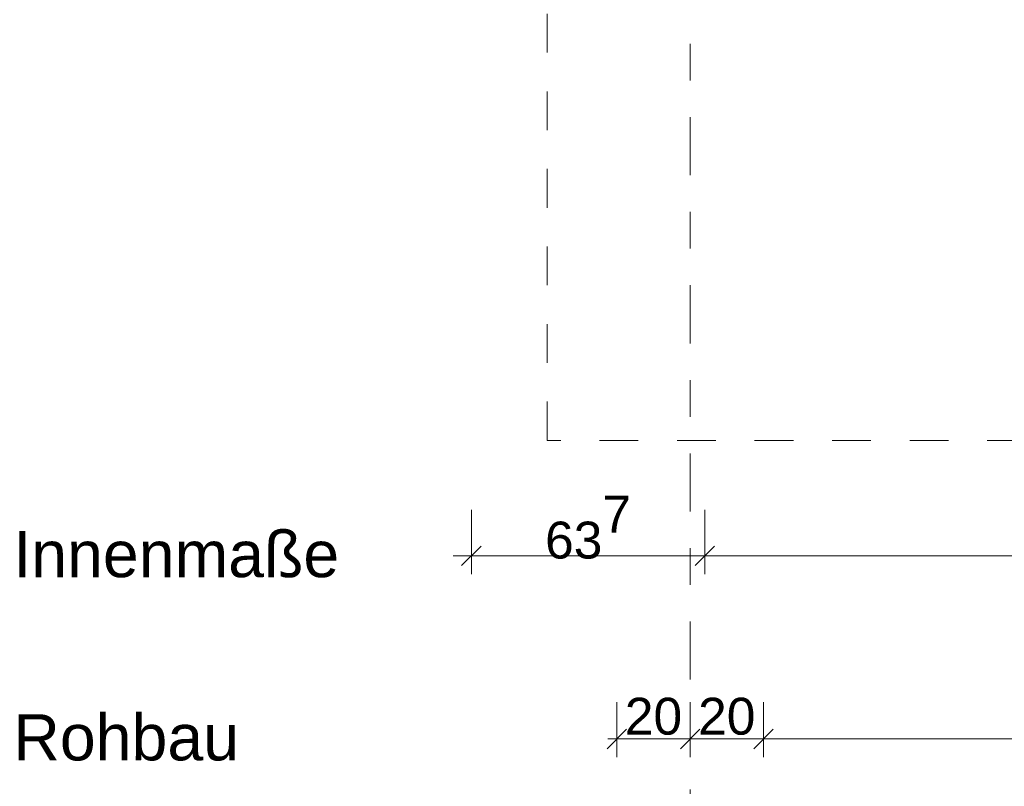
# Model space of a CAD drawing. Header units: metres. Extents: x -273 to 6, y -183 to 13.
# Tile 4 of 176: x -177.25 to -174.56, y -43.9 to -41.81. Entities that reach past the tile are written whole.
import ezdxf

# ---------------------------------------------------------------- set-up
doc = ezdxf.new("R2010")
doc.units = ezdxf.units.M
doc.header["$LTSCALE"] = 0.05
doc.header["$PDMODE"] = 1
doc.header["$PDSIZE"] = -2
doc.linetypes.add('Linienart-34', pattern=[4.233, 2.116, -2.117])
doc.linetypes.add('Linienart-53', pattern=[5.291531, 3.175, -1.058062, 0.352704, -0.705764])
doc.layers.get('0').update_dxf_attribs({"lineweight": 25})
for name, color, linetype, lineweight, true_color in [('30 -33 Aussenwände- 7 Fassade_ Elemente', 7, 'Continuous', 9, 0x00aacc), ('70 -72 Beschriftung- 1 Beschriftung allgemein', 7, 'Continuous', 9, 0xff6633), ('70 -76 Bemaßung- 2 Allgemein', 7, 'Continuous', 5, 0x6666cc)]:
    doc.layers.add(name, color=color, linetype=linetype, lineweight=lineweight, true_color=true_color)
doc.layers.add('70 -71 Achsen- 1 Gebäudeachsen', color=7, linetype='Linienart-53', lineweight=18)
doc.layers.add('Keine', color=7, linetype='Continuous', lineweight=9)
doc.styles.add('Arial', font='arial.ttf')
doc.dimstyles.new('k+k 1_50', dxfattribs={"dimtxt": 0.100689, "dimasz": 0.05302, "dimexe": 0.05, "dimexo": 0.15, "dimgap": 0.01, "dimtad": 1, "dimdec": 3, "dimtxsty": 'Arial', "dimblk": 'VW_SLASH', "dimblk1": 'VW_SLASH', "dimblk2": 'VW_SLASH', "dimcen": 0, "dimdle": 0.05, "dimadec": 3, "dimazin": 0, "dimtfac": 0.75, "dimtdec": 3, "dimtix": 1, "dimtmove": 0, "dimatfit": 0, "dimldrblk": 'VW_SLASH-1', "dimfxl": 0.125, "dimfxlon": 1, "dimfrac": 2, "dimtolj": 1, "dimarcsym": 0})
doc.dimstyles.new('k+k_klein', dxfattribs={"dimtxt": 0.100689, "dimasz": 0.05302, "dimexe": 0.05, "dimexo": 0.15, "dimgap": 0.005, "dimtad": 1, "dimdec": 3, "dimtxsty": 'Arial', "dimblk": 'VW_SLASH-2', "dimblk1": 'VW_SLASH-2', "dimblk2": 'VW_SLASH-2', "dimcen": 0, "dimdle": 0.025, "dimadec": 3, "dimazin": 0, "dimtfac": 0.75, "dimtdec": 3, "dimtix": 1, "dimtmove": 0, "dimatfit": 0, "dimldrblk": 'VW_FILLEDARROW', "dimfxl": 0.1, "dimfxlon": 1, "dimfrac": 2, "dimtolj": 1, "dimarcsym": 0})

# ---------------------------------------------------------------- blocks, each defined once
blk = doc.blocks.new('_EG_2D  (2D)')
at = {"layer": '30 -33 Aussenwände- 7 Fassade_ Elemente', "linetype": 'Linienart-34', "lineweight": 9}
for p, q in [((-175.81099996, -42.95704198), (-175.81099996, -39.83704198)), ((-172.81099996, -42.95704198), (-175.81099996, -42.95704198))]:
    blk.add_line(p, q, dxfattribs=at)
blk = doc.blocks.new('VW_SLASH-2')
at = {"color": 0, "linetype": 'ByBlock', "lineweight": -2, "transparency": 16777216}
blk.add_line((0.472, 0), (-1, 0), dxfattribs=at)
at = {"color": 0, "lineweight": 5, "transparency": 16777216, "flags": 128}
blk.add_lwpolyline([(0.5, 0.5), (-0.5, -0.5)], dxfattribs=at)
blk = doc.blocks.new('*D15033')
at = {"layer": '70 -76 Bemaßung- 2 Allgemein', "color": 0, "lineweight": -2}
for p, q in [((-175.421, -45.172), (-175.421, -45.322)), ((-167.821, -45.172), (-167.821, -45.322)), ((-167.874, -45.272), (-175.368, -45.272))]:
    blk.add_line(p, q, dxfattribs=at)
at = {"layer": 'Defpoints', "color": 0}
for p in [(-175.421, -42.294), (-167.821, -42.294), (-175.421, -45.272)]:
    blk.add_point(p, dxfattribs=at)
at = {"layer": '70 -76 Bemaßung- 2 Allgemein', "color": 0, "lineweight": -2, "xscale": 0.05302001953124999, "yscale": 0.05302001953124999, "zscale": 0.05302001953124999, "rotation": 180}
blk.add_blockref('VW_SLASH-2', (-175.421, -45.272), dxfattribs=at)
at = {"layer": '70 -76 Bemaßung- 2 Allgemein', "color": 0, "lineweight": -2, "xscale": 0.05302001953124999, "yscale": 0.05302001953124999, "zscale": 0.05302001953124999}
blk.add_blockref('VW_SLASH-2', (-167.821, -45.272), dxfattribs=at)
at = {"layer": '70 -76 Bemaßung- 2 Allgemein', "color": 0, "insert": (-171.621, -45.2016), "char_height": 0.10069, "attachment_point": 5, "style": 'Arial'}
blk.add_mtext('\\A1;7,60', dxfattribs=at)
blk = doc.blocks.new('VW_FILLEDARROW')
at = {"linetype": 'Continuous', "lineweight": 0, "transparency": 16777216}
blk.add_hatch(color=0, dxfattribs=at).paths.add_polyline_path([(-2.829, 0.758), (0, 0), (-2.829, -0.758)])
at = {"color": 0, "lineweight": 5, "transparency": 16777216, "flags": 128}
blk.add_lwpolyline([(-2.829, 0.758), (0, 0), (-2.829, -0.758)], close=True, dxfattribs=at)
blk = doc.blocks.new('VW_SLASH')
at = {"color": 0, "linetype": 'ByBlock', "lineweight": -2, "transparency": 16777216}
blk.add_line((0.943, 0), (-1, 0), dxfattribs=at)
at = {"color": 0, "lineweight": 20, "transparency": 16777216, "flags": 128}
blk.add_lwpolyline([(0.5, 0.5), (-0.5, -0.5)], dxfattribs=at)
blk = doc.blocks.new('*D15159')
at = {"layer": '70 -76 Bemaßung- 2 Allgemein', "color": 0, "lineweight": -2}
for p, q in [((-176.018, -43.147), (-176.018, -43.322)), ((-175.381, -43.147), (-175.381, -43.322)), ((-175.434, -43.272), (-175.965, -43.272))]:
    blk.add_line(p, q, dxfattribs=at)
at = {"layer": 'Defpoints', "color": 0}
for p in [(-175.381, -39.222), (-176.018, -39.407), (-176.018, -43.272)]:
    blk.add_point(p, dxfattribs=at)
at = {"layer": '70 -76 Bemaßung- 2 Allgemein', "color": 0, "lineweight": -2, "xscale": 0.05302001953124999, "yscale": 0.05302001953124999, "zscale": 0.05302001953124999, "rotation": 180}
blk.add_blockref('VW_SLASH', (-176.018, -43.272), dxfattribs=at)
at = {"layer": '70 -76 Bemaßung- 2 Allgemein', "color": 0, "lineweight": -2, "xscale": 0.05302001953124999, "yscale": 0.05302001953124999, "zscale": 0.05302001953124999}
blk.add_blockref('VW_SLASH', (-175.381, -43.272), dxfattribs=at)
at = {"layer": '70 -76 Bemaßung- 2 Allgemein', "color": 0, "insert": (-175.6995, -43.1947), "char_height": 0.100689, "attachment_point": 5, "style": 'Arial'}
blk.add_mtext('\\A1;63\\S7^ ;', dxfattribs=at)
blk = doc.blocks.new('VW_SLASH-1')
at = {"color": 0, "linetype": 'ByBlock', "lineweight": -2, "transparency": 16777216}
blk.add_line((0.943, 0), (-1, 0), dxfattribs=at)
at = {"color": 0, "lineweight": 5, "transparency": 16777216, "flags": 128}
blk.add_lwpolyline([(0.5, 0.5), (-0.5, -0.5)], dxfattribs=at)
blk = doc.blocks.new('*D15160')
at = {"layer": '70 -76 Bemaßung- 2 Allgemein', "color": 0, "lineweight": -2}
for p, q in [((-175.381, -43.147), (-175.381, -43.322)), ((-170.892, -43.147), (-170.892, -43.322)), ((-170.945, -43.272), (-175.328, -43.272))]:
    blk.add_line(p, q, dxfattribs=at)
at = {"layer": 'Defpoints', "color": 0}
for p in [(-175.381, -39.222), (-170.892, -39.454), (-175.381, -43.272)]:
    blk.add_point(p, dxfattribs=at)
at = {"layer": '70 -76 Bemaßung- 2 Allgemein', "color": 0, "lineweight": -2, "xscale": 0.05302001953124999, "yscale": 0.05302001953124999, "zscale": 0.05302001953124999, "rotation": 180}
blk.add_blockref('VW_SLASH', (-175.381, -43.272), dxfattribs=at)
at = {"layer": '70 -76 Bemaßung- 2 Allgemein', "color": 0, "lineweight": -2, "xscale": 0.05302001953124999, "yscale": 0.05302001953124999, "zscale": 0.05302001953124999}
blk.add_blockref('VW_SLASH', (-170.892, -43.272), dxfattribs=at)
at = {"layer": '70 -76 Bemaßung- 2 Allgemein', "color": 0, "insert": (-173.1365, -43.1839), "char_height": 0.100689, "attachment_point": 5, "style": 'Arial'}
blk.add_mtext('\\A1;4,48\\S9^ ;', dxfattribs=at)
blk = doc.blocks.new('*D17427')
at = {"layer": '70 -76 Bemaßung- 2 Allgemein', "color": 0, "lineweight": -2}
for p, q in [((-175.621, -43.672), (-175.621, -43.822)), ((-175.421, -43.672), (-175.421, -43.822)), ((-175.474, -43.772), (-175.568, -43.772))]:
    blk.add_line(p, q, dxfattribs=at)
at = {"layer": 'Defpoints', "color": 0}
for p in [(-175.621, -39.247), (-175.421, -40.794), (-175.621, -43.772)]:
    blk.add_point(p, dxfattribs=at)
at = {"layer": '70 -76 Bemaßung- 2 Allgemein', "color": 0, "lineweight": -2, "xscale": 0.05302001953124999, "yscale": 0.05302001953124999, "zscale": 0.05302001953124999, "rotation": 180}
blk.add_blockref('VW_SLASH-2', (-175.621, -43.772), dxfattribs=at)
at = {"layer": '70 -76 Bemaßung- 2 Allgemein', "color": 0, "lineweight": -2, "xscale": 0.05302001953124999, "yscale": 0.05302001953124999, "zscale": 0.05302001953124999}
blk.add_blockref('VW_SLASH-2', (-175.421, -43.772), dxfattribs=at)
at = {"layer": '70 -76 Bemaßung- 2 Allgemein', "color": 0, "insert": (-175.521, -43.7106), "char_height": 0.10069, "attachment_point": 5, "style": 'Arial'}
blk.add_mtext('\\A1;20', dxfattribs=at)
blk = doc.blocks.new('*D17428')
at = {"layer": '70 -76 Bemaßung- 2 Allgemein', "color": 0, "lineweight": -2}
for p, q in [((-175.421, -43.672), (-175.421, -43.822)), ((-175.221, -43.672), (-175.221, -43.822)), ((-175.274, -43.772), (-175.368, -43.772))]:
    blk.add_line(p, q, dxfattribs=at)
at = {"layer": 'Defpoints', "color": 0}
for p in [(-175.221, -39.247), (-175.421, -40.794), (-175.421, -43.772)]:
    blk.add_point(p, dxfattribs=at)
at = {"layer": '70 -76 Bemaßung- 2 Allgemein', "color": 0, "lineweight": -2, "xscale": 0.05302001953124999, "yscale": 0.05302001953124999, "zscale": 0.05302001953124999, "rotation": 180}
blk.add_blockref('VW_SLASH-2', (-175.421, -43.772), dxfattribs=at)
at = {"layer": '70 -76 Bemaßung- 2 Allgemein', "color": 0, "lineweight": -2, "xscale": 0.05302001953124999, "yscale": 0.05302001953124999, "zscale": 0.05302001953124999}
blk.add_blockref('VW_SLASH-2', (-175.221, -43.772), dxfattribs=at)
at = {"layer": '70 -76 Bemaßung- 2 Allgemein', "color": 0, "insert": (-175.321, -43.7106), "char_height": 0.10069, "attachment_point": 5, "style": 'Arial'}
blk.add_mtext('\\A1;20', dxfattribs=at)
blk = doc.blocks.new('*D17429')
at = {"layer": '70 -76 Bemaßung- 2 Allgemein', "color": 0, "lineweight": -2}
for p, q in [((-175.221, -43.672), (-175.221, -43.822)), ((-168.021, -43.672), (-168.021, -43.822)), ((-168.074, -43.772), (-175.168, -43.772))]:
    blk.add_line(p, q, dxfattribs=at)
at = {"layer": 'Defpoints', "color": 0}
for p in [(-175.221, -39.247), (-168.021, -39.247), (-175.221, -43.772)]:
    blk.add_point(p, dxfattribs=at)
at = {"layer": '70 -76 Bemaßung- 2 Allgemein', "color": 0, "lineweight": -2, "xscale": 0.05302001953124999, "yscale": 0.05302001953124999, "zscale": 0.05302001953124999, "rotation": 180.0000000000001}
blk.add_blockref('VW_SLASH-2', (-175.221, -43.772), dxfattribs=at)
at = {"layer": '70 -76 Bemaßung- 2 Allgemein', "color": 0, "lineweight": -2, "xscale": 0.05302001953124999, "yscale": 0.05302001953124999, "zscale": 0.05302001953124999}
blk.add_blockref('VW_SLASH-2', (-168.021, -43.772), dxfattribs=at)
at = {"layer": '70 -76 Bemaßung- 2 Allgemein', "color": 0, "insert": (-171.621, -43.7016), "char_height": 0.10069, "attachment_point": 5, "style": 'Arial'}
blk.add_mtext('\\A1;7,20', dxfattribs=at)
blk = doc.blocks.new('Gruppe-14797')
at = {"layer": '70 -72 Beschriftung- 1 Beschriftung allgemein', "transparency": 33554687, "char_height": 0.12586, "attachment_point": 1, "line_spacing_factor": 0.970891, "style": 'Arial'}
for s, insert in [('Innenmaße', (-177.268, -43.2046)), ('Rohbau', (-177.268, -43.7046))]:
    blk.add_mtext(s, dxfattribs=dict(at, insert=insert))
blk = doc.blocks.new('_Achsen (3D)')
at = {"layer": '70 -71 Achsen- 1 Gebäudeachsen', "transparency": 33554687}
blk.add_line((-175.421, 3.8), (-175.421, -46.172), dxfattribs=at)
blk = doc.blocks.new('Gruppe-14195')
at = {"layer": '70 -76 Bemaßung- 2 Allgemein'}
dim = blk.add_aligned_dim(p1=(-167.82099996, -42.29404198), p2=(-175.42099996, -42.29404198), distance=2.978, text='7,60', dimstyle='k+k_klein', override={"dimtxt": 0.100689, "dimgap": 0.01, "dimdec": 8, "dimpost": '<>', "dimtxsty": 'Arial', "dimtmove": 2}, dxfattribs=at)
dim.commit()
dim.dimension.update_dxf_attribs({"geometry": '*D15033', "text_midpoint": (-171.62099996, -45.20157844)})
blk = doc.blocks.new('Gruppe-14201')
at = {"layer": '70 -76 Bemaßung- 2 Allgemein'}
for base, p1, p2, text, picture, middle in [((-176.018, -43.272), (-175.381, -39.222), (-176.018, -39.407), '63\\S7^ ;', '*D15159', (-175.6995, -43.1947)), ((-175.381, -43.272), (-170.892, -39.454), (-175.381, -39.222), '4,48\\S9^ ;', '*D15160', (-173.1365, -43.1839))]:
    dim = blk.add_linear_dim(base=base, p1=p1, p2=p2, text=text, dimstyle='k+k 1_50', override={"dimtxt": 0.100689, "dimgap": 0.01, "dimpost": '<>', "dimtxsty": 'Arial', "dimtmove": 2}, dxfattribs=at)
    dim.commit()
    dim.dimension.update_dxf_attribs({"geometry": picture, "text_midpoint": middle})
blk = doc.blocks.new('Gruppe-14517')
at = {"layer": '70 -76 Bemaßung- 2 Allgemein'}
for base, p1, p2, picture, middle in [((-175.621, -43.772), (-175.421, -40.794), (-175.621, -39.247), '*D17427', (-175.521, -43.7106)), ((-175.421, -43.772), (-175.221, -39.247), (-175.421, -40.794), '*D17428', (-175.321, -43.7106))]:
    dim = blk.add_linear_dim(base=base, p1=p1, p2=p2, text='20', dimstyle='k+k_klein', override={"dimtxt": 0.100689, "dimgap": 0.01, "dimpost": '<>', "dimtxsty": 'Arial', "dimtmove": 2}, dxfattribs=at)
    dim.commit()
    dim.dimension.update_dxf_attribs({"geometry": picture, "text_midpoint": middle})
dim = blk.add_aligned_dim(p1=(-168.021, -39.247), p2=(-175.221, -39.247), distance=4.525, text='7,20', dimstyle='k+k_klein', override={"dimtxt": 0.100689, "dimgap": 0.01, "dimpost": '<>', "dimtxsty": 'Arial', "dimtmove": 2}, dxfattribs=at)
dim.commit()
dim.dimension.update_dxf_attribs({"geometry": '*D17429', "text_midpoint": (-171.621, -43.7016)})
blk = doc.blocks.new('_EG_2D Bemaßung_ Beschriftung (2D)')
at = {"layer": '70 -72 Beschriftung- 1 Beschriftung allgemein', "color": 7, "transparency": 33554687}
blk.add_blockref('Gruppe-14797', (0, 0), dxfattribs=at)
at = {"layer": '70 -76 Bemaßung- 2 Allgemein'}
for name in ['Gruppe-14201', 'Gruppe-14517', 'Gruppe-14195']:
    blk.add_blockref(name, (0, 0), dxfattribs=at)

msp = doc.modelspace()

# ---------------------------------------------------------------- block references
at = {"layer": 'Keine', "color": 1}
msp.add_blockref('_EG_2D  (2D)', (0, 0), dxfattribs=at)

# ---------------------------------------------------------------- next in the draw order: block references
msp.add_blockref('_EG_2D Bemaßung_ Beschriftung (2D)', (0, 0), dxfattribs=at)

# ---------------------------------------------------------------- next in the draw order: block references
msp.add_blockref('_Achsen (3D)', (0, 0), dxfattribs=at)

doc.saveas('drawing.dxf')
